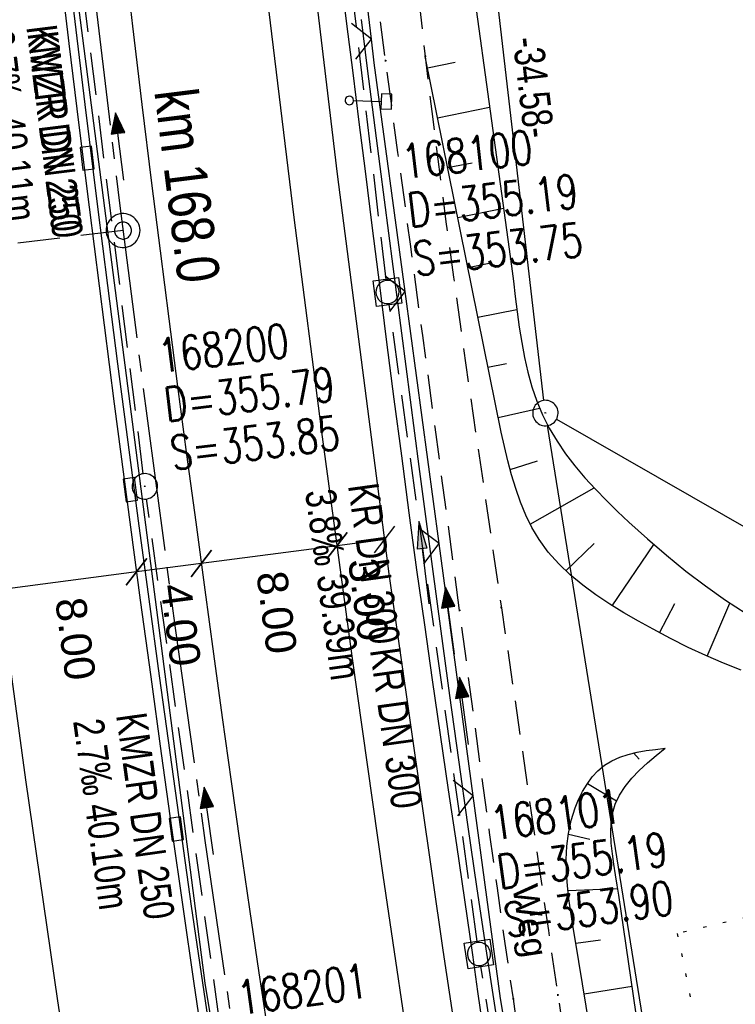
# Model space of a CAD drawing. Extents: x 508885 to 509191, y 457896 to 458644.
# Tile 8 of 57: x 509030 to 509072, y 457994 to 458052. Entities that reach past the tile are written whole.
import ezdxf

# ---------------------------------------------------------------- set-up
doc = ezdxf.new("R2010")
doc.units = 0
doc.header["$LTSCALE"] = 10
doc.header["$MEASUREMENT"] = 0
for name, pattern in [('ACHSE', [5.5, 4, -0.5, 0.5, -0.5]), ('AUSGEZOGEN', [0]), ('LT00', [0]), ('LT11', [0.3, 0.2, -0.1]), ('LT17', [0.15, 0.1, -0.05]), ('PUNKTX2_STR', [0.6, 0.1, -0.5]), ('STRICHLINIE2', [0.375, 0.25, -0.125])]:
    doc.linetypes.add(name, pattern=pattern)
doc.layers.get('0').update_dxf_attribs({"linetype": 'LT00'})
for name, color, linetype in [('--EK_FBR', 1, 'LT00'), ('--EK_Halt-Pfeil', 4, 'LT00'), ('--EK_Haltung', 7, 'STRICHLINIE2'), ('--EK_Haltung-Text', 140, 'LT00'), ('--EK_Schacht-Text', 5, 'LT00'), ('--EK_ST-93-1', 30, 'LT17'), ('--EL_DFK_AB_L', 21, 'LT00'), ('--EL_DFK_AB_P', 7, 'LT00'), ('--EL_Halt-Pfeil', 4, 'LT00'), ('--EL_Haltung', 182, 'STRICHLINIE2'), ('--EL_Haltung-Text', 182, 'LT00'), ('--WASSER_GRENZE', 180, 'PUNKTX2_STR'), ('-AX-093', 35, 'ACHSE'), ('-ST-93-1', 250, 'LT00'), ('-ST-93-5', 250, 'LT00'), ('ABSTAND', 8, 'LT00'), ('BEMAßUNG', 255, 'Continuous'), ('DFK_AB_L', 21, 'LT00'), ('DFK_AB_P', 7, 'LT00'), ('DFK_KATASTER', 250, 'LT00'), ('FELDWEG_TEXT', 250, 'Continuous'), ('PFEIL', 140, 'AUSGEZOGEN'), ('V112_AFBR_BAB', 250, 'LT00'), ('V112_BOESCH', 250, 'LT00'), ('V112_BOSCHUNG', 250, 'LT00'), ('V112_FELDWEG', 250, 'LT11'), ('V112_GRABEN', 250, 'LT00'), ('V112_H_BORD', 8, 'LT00'), ('V112_KA_MULD', 182, 'LT00'), ('V112_KA_PRUF', 182, 'LT00'), ('V112_LD_MARK', 250, 'LT00'), ('V112_RINNE', 182, 'LT00'), ('V112_SCHILD_K', 1, 'LT00'), ('V112_SINKK', 182, 'LT00'), ('V112_ZAUN', 40, 'LT00')]:
    doc.layers.add(name, color=color, linetype=linetype)
doc.styles.add('Arial', font='ARIAL.TTF')
doc.styles.add('Arial Fett', font='txt', dxfattribs={"width": 0.8})
doc.styles.add('Beschrift', font='ARIAL.TTF')
doc.styles.add('Haltungsbeschriftung', font='ARIAL.TTF', dxfattribs={"width": 0.75})
doc.styles.add('schachtbeschriftung', font='romans.shx', dxfattribs={"width": 0.75, "height": 2})
doc.styles.get("Standard").update_dxf_attribs({"font": 'ARIAL.TTF'})

# ---------------------------------------------------------------- blocks, each defined once
blk = doc.blocks.new('SYMB0003')
at = {"color": 0, "linetype": 'ByBlock'}
for p, q in [((-0.015712, 0), (0.010166, 0.012015)), ((0, -0.021257), (-0.015712, 0)), ((0.010166, 0.012015), (0, -0.021257))]:
    blk.add_line(p, q, dxfattribs=at)
for points in [[(-0.031395, 0.499013), (-0.093691, 0.491144), (-0.154509, 0.475528), (-0.21289, 0.452414), (-0.267913, 0.422164), (-0.318712, 0.385257), (-0.364484, 0.342274), (-0.404509, 0.293893), (-0.438154, 0.240877), (-0.464888, 0.184062), (-0.484292, 0.124345), (-0.496058, 0.062667), (-0.5, 0)], [(0.5, 0), (0.496057, 0.062667), (0.484292, 0.124345), (0.464888, 0.184062), (0.438153, 0.240877), (0.404509, 0.293893), (0.364484, 0.342274), (0.318712, 0.385257), (0.267913, 0.422164), (0.21289, 0.452414), (0.154509, 0.475528), (0.093691, 0.491144), (0.031395, 0.499013), (-0.031395, 0.499013)], [(-0.5, 0), (-0.496058, -0.062667), (-0.484292, -0.124345), (-0.464888, -0.184062), (-0.438154, -0.240877), (-0.404509, -0.293893), (-0.364485, -0.342274), (-0.318712, -0.385257), (-0.267914, -0.422164), (-0.21289, -0.452414), (-0.154509, -0.475529), (-0.093691, -0.491144), (-0.031395, -0.499014), (0.031395, -0.499014)], [(0.031395, -0.499014), (0.093691, -0.491144), (0.154509, -0.475529), (0.21289, -0.452414), (0.267914, -0.422164), (0.318712, -0.385257), (0.364485, -0.342274), (0.404509, -0.293893), (0.438154, -0.240877), (0.464889, -0.184062), (0.484292, -0.124345), (0.496058, -0.062667), (0.5, 0)]]:
    blk.add_lwpolyline(points, dxfattribs=at)
blk = doc.blocks.new('Pfreil3')
at = {"layer": 'PFEIL'}
blk.add_hatch(color=256, dxfattribs=at).paths.add_polyline_path([(-1.549, 0.273), (-1.549, -0.273), (0, 0)])
for p, q in [((-1.549, 0), (-4.831, 0)), ((-1.549, -0.273), (-1.549, 0.273)), ((-1.549, 0.273), (0, 0)), ((0, 0), (-1.549, -0.273))]:
    blk.add_line(p, q, dxfattribs=at)
blk = doc.blocks.new('SYMB0011')
at = {"color": 0, "linetype": 'ByBlock'}
for p, q in [((0.5, 0), (-0.5, 0)), ((0, 0.5), (0, -0.5))]:
    blk.add_line(p, q, dxfattribs=at)
blk = doc.blocks.new('SYMB1263')
at = {"color": 0, "linetype": 'ByBlock'}
for p, q in [((0.014231, 0.098982), (-0.014231, 0.098982)), ((-0.014231, -0.098982), (0.014232, -0.098982))]:
    blk.add_line(p, q, dxfattribs=at)
for points in [[(0, 0.1), (0, 0.75), (0.18, 0.75), (0.18, 1), (-0.18, 1), (-0.18, 0.75), (0, 0.75)], [(-0.014231, 0.098982), (-0.041542, 0.090963), (-0.065486, 0.075575), (-0.084125, 0.054064), (-0.095949, 0.028173), (-0.1, 0)], [(-0.1, 0), (-0.095949, -0.028173), (-0.084125, -0.054064), (-0.065486, -0.075575), (-0.041541, -0.090963), (-0.014231, -0.098982)], [(0.1, 0), (0.095949, 0.028173), (0.084125, 0.054064), (0.065486, 0.075575), (0.041541, 0.090963), (0.014231, 0.098982)], [(0.014232, -0.098982), (0.041542, -0.090963), (0.065486, -0.075575), (0.084125, -0.054064), (0.095949, -0.028173), (0.1, 0)]]:
    blk.add_lwpolyline(points, dxfattribs=at)
blk = doc.blocks.new('SYMB0024')
at = {"color": 0, "linetype": 'ByBlock'}
for p, q in [((-0.5, 0.5), (0, 0)), ((0, 0), (0.5, 0.5))]:
    blk.add_line(p, q, dxfattribs=at)
blk = doc.blocks.new('_Oblique')
at = {"color": 0, "linetype": 'ByBlock', "lineweight": -2}
blk.add_line((-0.5, -0.5), (0.5, 0.5), dxfattribs=at)
blk = doc.blocks.new('SYMB0652')
at = {"color": 0, "linetype": 'ByBlock'}
blk.add_lwpolyline([(-0.15, -0.075), (0.15, -0.075), (0.15, 0.075), (-0.15, 0.075), (-0.15, -0.075)], dxfattribs=at)
blk = doc.blocks.new('SYMB1210')
at = {"color": 0, "linetype": 'ByBlock'}
blk.add_line((0.018815, -0.179014), (0.055623, -0.17119), dxfattribs=at)
for points in [[(-0.2, -0.2), (-0.2, 0.2), (0.2, 0.2), (0.2, -0.2), (-0.2, -0.2)], [(0.018815, 0.179014), (-0.018815, 0.179014), (-0.055623, 0.17119), (-0.09, 0.155885), (-0.120444, 0.133766), (-0.145623, 0.105801), (-0.164438, 0.073213), (-0.176067, 0.037424), (-0.18, 0)], [(0.18, 0), (0.176067, 0.037424), (0.164438, 0.073213), (0.145623, 0.105801), (0.120444, 0.133766), (0.09, 0.155885), (0.055623, 0.17119), (0.018815, 0.179014)], [(-0.18, 0), (-0.176067, -0.037424), (-0.164438, -0.073213), (-0.145623, -0.105801), (-0.120444, -0.133766), (-0.09, -0.155885), (-0.055623, -0.17119), (-0.018815, -0.179014), (0.018815, -0.179014)], [(0.055623, -0.17119), (0.09, -0.155885), (0.120444, -0.133766), (0.145623, -0.105801), (0.164438, -0.073213), (0.176067, -0.037424), (0.18, 0)]]:
    blk.add_lwpolyline(points, dxfattribs=at)
blk = doc.blocks.new('SYMB0070')
at = {"color": 0, "linetype": 'ByBlock'}
for p, q in [((-0.5, 0), (0.2, 0)), ((0.5, 0), (0.2, 0.1)), ((0.2, 0.1), (0.2, 0)), ((0.468, 0), (0.21, 0.086)), ((0.21, 0.086), (0.21, -0.086)), ((0.21, -0.086), (0.468, 0)), ((0.22, -0.072), (0.437, 0)), ((0.23, -0.058), (0.405, 0)), ((0.24, -0.045), (0.374, 0)), ((0.342, 0), (0.25, 0.031)), ((0.25, 0.031), (0.25, -0.031)), ((0.25, -0.031), (0.342, 0)), ((0.26, -0.017), (0.31, 0)), ((0.27, -0.003), (0.279, 0))]:
    blk.add_line(p, q, dxfattribs=at)
for points in [[(0.2, 0), (0.2, -0.1), (0.5, 0)], [(0.437, 0), (0.22, 0.072), (0.22, -0.072)], [(0.405, 0), (0.23, 0.058), (0.23, -0.058)], [(0.374, 0), (0.24, 0.045), (0.24, -0.045)], [(0.31, 0), (0.26, 0.017), (0.26, -0.017)], [(0.279, 0), (0.27, 0.003), (0.27, -0.003)]]:
    blk.add_lwpolyline(points, dxfattribs=at)
blk = doc.blocks.new('SYMB2')
at = {"color": 0, "linetype": 'ByBlock', "flags": 128}
for points in [[(-0.031395, 0.499013), (-0.093691, 0.491144), (-0.154509, 0.475528), (-0.21289, 0.452414), (-0.267913, 0.422164), (-0.318712, 0.385257), (-0.364484, 0.342274), (-0.404509, 0.293893), (-0.438154, 0.240877), (-0.464888, 0.184062), (-0.484292, 0.124345), (-0.496058, 0.062667), (-0.5, 0)], [(0.5, 0), (0.496057, 0.062667), (0.484292, 0.124345), (0.464888, 0.184062), (0.438153, 0.240877), (0.404509, 0.293893), (0.364484, 0.342274), (0.318712, 0.385257), (0.267913, 0.422164), (0.21289, 0.452414), (0.154509, 0.475528), (0.093691, 0.491144), (0.031395, 0.499013), (-0.031395, 0.499013)], [(-0.5, 0), (-0.496058, -0.062667), (-0.484292, -0.124345), (-0.464888, -0.184062), (-0.438154, -0.240877), (-0.404509, -0.293893), (-0.364485, -0.342274), (-0.318712, -0.385257), (-0.267914, -0.422164), (-0.21289, -0.452414), (-0.154509, -0.475529), (-0.093691, -0.491144), (-0.031395, -0.499014), (0.031395, -0.499014)], [(0.031395, -0.499014), (0.093691, -0.491144), (0.154509, -0.475529), (0.21289, -0.452414), (0.267914, -0.422164), (0.318712, -0.385257), (0.364485, -0.342274), (0.404509, -0.293893), (0.438154, -0.240877), (0.464889, -0.184062), (0.484292, -0.124345), (0.496058, -0.062667), (0.5, 0)]]:
    blk.add_lwpolyline(points, dxfattribs=at)

msp = doc.modelspace()

# ---------------------------------------------------------------- linework, layer by layer
at = {"layer": '--EK_FBR'}
msp.add_lwpolyline([(509071.575, 457898.964), (509068.281, 457915.614), (509064, 457939.002), (509059.781, 457963.33), (509056.225, 457985.851), (509054.528, 457997.189), (509051.335, 458019.378), (509048.299, 458042.937), (509045.523, 458066.144), (509043.153, 458088.796), (509040.848, 458112.654), (509038.935, 458136.305), (509037.469, 458157.776), (509036.003, 458180.48), (509034.875, 458203.339), (509034.085, 458227.234), (509033.472, 458253.025), (509033.144, 458275.666), (509033.179, 458299.039), (509033.444, 458322.397), (509033.995, 458344.72)], dxfattribs=at)
at = {"layer": '--EK_FBR', "color": 2}
msp.add_lwpolyline([(509035.667, 458056.274), (509036.206, 458051.649), (509036.758, 458047.025), (509037.325, 458042.403), (509037.828, 458038.403), (509038.341, 458034.405), (509038.864, 458030.408), (509039.394, 458026.411), (509039.93, 458022.416), (509040.47, 458018.421), (509040.982, 458014.657), (509041.499, 458010.893), (509042.023, 458007.13), (509042.555, 458003.368), (509043.097, 457999.608), (509043.652, 457995.85), (509044.062, 457993.135)], dxfattribs=at)
at = {"layer": '--EK_Haltung'}
for p, q in [((509051.151, 458036.728), (509046.685, 458074.848)), ((509036.835, 458025.27), (509032.065, 458063.58)), ((509056.53, 457997.705), (509051.341, 458035.24)), ((509042.38, 457985.555), (509037.032, 458023.783)), ((509062.755, 457958.497), (509056.751, 457996.221))]:
    msp.add_line(p, q, dxfattribs=at)
at = {"layer": '--EK_ST-93-1', "ltscale": 2.5}
msp.add_line((509035.644, 458039.603), (508995.938, 458034.797), dxfattribs=at)
at = {"layer": '--EL_DFK_AB_L'}
for p, q in [((509060.463, 458029.594), (509056.637, 458062.454)), ((509073.491, 457948.371), (509060.669, 458028.109))]:
    msp.add_line(p, q, dxfattribs=at)
at = {"layer": '--EL_Haltung'}
for p, q in [((509051.151, 458036.728), (509046.685, 458074.848)), ((509036.835, 458025.27), (509032.065, 458063.58)), ((509056.53, 457997.705), (509051.341, 458035.24)), ((509042.38, 457985.555), (509037.032, 458023.783)), ((509062.755, 457958.497), (509056.751, 457996.221))]:
    msp.add_line(p, q, dxfattribs=at)
at = {"layer": '--WASSER_GRENZE', "ltscale": 0.2}
for p, q in [((509175.174, 458023.3), (509068.33, 457998.169)), ((509068.33, 457998.169), (509088.468, 457898.52))]:
    msp.add_line(p, q, dxfattribs=at)
at = {"layer": '-AX-093', "ltscale": 0.2}
msp.add_lwpolyline([(509033.926, 458053.756), (509035.444, 458041.214), (509037.041, 458028.682), (509038.717, 458016.161), (509040.473, 458003.65), (509042.308, 457991.151), (509044.222, 457978.663), (509046.216, 457966.188), (509048.288, 457953.726), (509050.439, 457941.277), (509052.669, 457928.842), (509054.977, 457916.422), (509057.364, 457904.016), (509058.3, 457899.314)], dxfattribs=at)
at = {"layer": 'BEMAßUNG'}
for p, q in [((509051.077, 458021.398), (509048.265, 458021.03)), ((509048.265, 458021.03), (509040.255, 458019.982)), ((509040.255, 458019.982), (509036.438, 458019.482)), ((509036.438, 458019.482), (509028.351, 458018.424))]:
    msp.add_line(p, q, dxfattribs=at)
at = {"layer": 'DFK_AB_L'}
for p, q in [((509060.463, 458029.594), (509056.637, 458062.454)), ((509073.491, 457948.371), (509060.669, 458028.109))]:
    msp.add_line(p, q, dxfattribs=at)
at = {"layer": 'DFK_KATASTER'}
msp.add_line((509061.201, 458028.477), (509087.519, 458013.432), dxfattribs=at)
at = {"layer": 'V112_AFBR_BAB'}
msp.add_lwpolyline([(509071.575, 457898.964), (509068.281, 457915.614), (509064, 457939.002), (509059.781, 457963.33), (509056.225, 457985.851), (509054.528, 457997.189), (509051.335, 458019.378), (509048.299, 458042.937), (509045.523, 458066.144), (509043.153, 458088.796), (509040.848, 458112.654), (509038.935, 458136.305), (509037.469, 458157.776), (509036.003, 458180.48), (509034.875, 458203.339), (509034.085, 458227.234), (509033.472, 458253.025), (509033.144, 458275.666), (509033.179, 458299.039), (509033.444, 458322.397), (509033.995, 458344.72)], dxfattribs=at)
at = {"layer": 'V112_AFBR_BAB', "color": 0}
msp.add_lwpolyline([(509035.667, 458056.274), (509036.206, 458051.649), (509036.758, 458047.025), (509037.325, 458042.403), (509037.828, 458038.403), (509038.341, 458034.405), (509038.864, 458030.408), (509039.394, 458026.411), (509039.93, 458022.416), (509040.47, 458018.421), (509040.982, 458014.657), (509041.499, 458010.893), (509042.023, 458007.13), (509042.555, 458003.368), (509043.097, 457999.608), (509043.652, 457995.85), (509044.062, 457993.135)], dxfattribs=at)
at = {"layer": 'V112_BOESCH'}
for points in [[(509055.079, 458062.787), (509058.545, 458037.507), (509058.662, 458036.615), (509058.774, 458035.715), (509058.888, 458034.812), (509059.013, 458033.911), (509059.154, 458033.014), (509059.321, 458032.126), (509059.519, 458031.25), (509059.757, 458030.392), (509060.041, 458029.554), (509060.38, 458028.74), (509060.781, 458027.949), (509061.238, 458027.184), (509061.745, 458026.445), (509062.295, 458025.728), (509062.883, 458025.033), (509063.501, 458024.356), (509064.144, 458023.697), (509064.804, 458023.052), (509065.477, 458022.42), (509066.576, 458021.425), (509067.692, 458020.462), (509068.828, 458019.537), (509069.987, 458018.654), (509071.172, 458017.818), (509072.386, 458017.033)], [(509072.102, 458013.696), (509071.05, 458014.1), (509070.007, 458014.549), (509068.97, 458015.036), (509067.936, 458015.555), (509066.904, 458016.1), (509066.04, 458016.574), (509065.183, 458017.066), (509064.344, 458017.582), (509063.531, 458018.124), (509062.754, 458018.699), (509062.02, 458019.309), (509061.34, 458019.96), (509060.722, 458020.656), (509060.176, 458021.401), (509059.759, 458022.1), (509059.397, 458022.835), (509059.081, 458023.602), (509058.805, 458024.394), (509058.56, 458025.208), (509058.338, 458026.037), (509058.132, 458026.876), (509057.934, 458027.721), (509053.462, 458049.872)], [(509066.604, 457971.637), (509062.308, 457997.846), (509062.172, 457998.634), (509062.046, 457999.42), (509061.935, 458000.206), (509061.849, 458000.988), (509061.796, 458001.767), (509061.783, 458002.542), (509061.82, 458003.311), (509061.915, 458004.075), (509062.074, 458004.831), (509062.308, 458005.58), (509062.504, 458006.064), (509062.736, 458006.534), (509063.004, 458006.982), (509063.308, 458007.396), (509063.649, 458007.767), (509064.026, 458008.086), (509064.462, 458008.357), (509064.932, 458008.569), (509065.432, 458008.731), (509065.955, 458008.855), (509066.496, 458008.949), (509067.048, 458009.024), (509067.607, 458009.089)], [(509083.207, 457898.658), (509077.56, 457925.448), (509071.545, 457958.317), (509067.034, 457985.601), (509064.886, 458000.424), (509064.792, 458001.023), (509064.688, 458001.635), (509064.587, 458002.254), (509064.499, 458002.873), (509064.437, 458003.489), (509064.412, 458004.095), (509064.434, 458004.684), (509064.517, 458005.253), (509064.671, 458005.795), (509064.919, 458006.333), (509065.246, 458006.84), (509065.639, 458007.32), (509066.085, 458007.781), (509066.57, 458008.225), (509067.082, 458008.66), (509067.607, 458009.089)]]:
    msp.add_lwpolyline(points, dxfattribs=at)
at = {"layer": 'V112_BOSCHUNG'}
for p, q in [((509053.598, 458049.196), (509055.226, 458049.522)), ((509054.192, 458046.255), (509057.261, 458046.87)), ((509054.786, 458043.314), (509056.228, 458043.603)), ((509055.379, 458040.374), (509058.078, 458040.914)), ((509055.973, 458037.433), (509057.23, 458037.685)), ((509056.566, 458034.492), (509058.87, 458034.954)), ((509057.16, 458031.552), (509058.255, 458031.771)), ((509057.759, 458028.587), (509060.211, 458029.128)), ((509058.476, 458025.513), (509060.081, 458026.021)), ((509059.653, 458022.3), (509063.429, 458024.433)), ((509061.754, 458019.554), (509063.424, 458021.165)), ((509064.483, 458017.494), (509066.937, 458021.108)), ((509067.284, 458015.897), (509068.187, 458017.615)), ((509070.096, 458014.51), (509071.424, 458017.65)), ((509065.75, 458008.811), (509066.077, 458008.444)), ((509063.025, 458007.013), (509064.75, 458005.991)), ((509061.906, 458004.02), (509063.173, 458003.737)), ((509061.876, 458000.713), (509064.823, 458000.83)), ((509062.348, 457997.6), (509063.791, 457997.807)), ((509062.838, 457994.609), (509065.661, 457995.076))]:
    msp.add_line(p, q, dxfattribs=at)
at = {"layer": 'V112_FELDWEG', "flags": 128}
for points in [[(509075.207, 457898.869), (509074.801, 457900.932), (509074.318, 457903.466), (509073.848, 457906.002), (509073.386, 457908.54), (509072.931, 457911.08), (509072.478, 457913.619), (509072.026, 457916.16), (509071.572, 457918.699), (509071.111, 457921.238), (509070.643, 457923.775), (509070.181, 457926.225), (509069.71, 457928.674), (509069.234, 457931.122), (509068.756, 457933.57), (509068.278, 457936.017), (509067.802, 457938.465), (509067.332, 457940.913), (509066.869, 457943.363), (509066.417, 457945.815), (509065.978, 457948.269), (509065.524, 457950.902), (509065.085, 457953.537), (509064.659, 457956.175), (509064.241, 457958.814), (509063.829, 457961.455), (509063.421, 457964.096), (509063.012, 457966.737), (509062.601, 457969.377), (509062.109, 457972.494), (509061.611, 457975.61), (509061.11, 457978.725), (509060.61, 457981.841), (509060.112, 457984.957), (509059.62, 457988.073), (509059.136, 457991.191), (509058.664, 457994.311), (509058.184, 457997.579), (509057.717, 458000.849), (509057.26, 458004.12), (509056.812, 458007.393), (509056.369, 458010.666), (509055.931, 458013.94), (509055.493, 458017.214), (509054.769, 458022.614), (509054.044, 458028.013), (509053.316, 458033.412), (509052.587, 458038.811), (509051.858, 458044.211), (509051.129, 458049.613), (509050.769, 458052.287), (509050.413, 458054.961), (509050.064, 458057.637), (509049.726, 458060.313), (509049.403, 458062.991), (509049.096, 458065.671), (509048.812, 458068.352), (509048.551, 458071.035), (509048.319, 458073.721), (509048.119, 458076.409), (509047.991, 458078.433), (509047.879, 458080.457), (509047.782, 458082.483), (509047.697, 458084.51), (509047.62, 458086.537), (509047.55, 458088.564), (509047.482, 458090.592), (509047.356, 458094.433), (509047.233, 458098.274), (509047.115, 458102.114), (509047.004, 458105.955), (509046.92, 458109.058), (509046.84, 458112.16), (509046.761, 458115.263), (509046.683, 458118.366), (509046.603, 458121.469), (509046.52, 458124.572), (509046.432, 458127.675), (509046.321, 458131.306), (509046.202, 458134.936), (509046.08, 458138.566), (509045.956, 458142.196), (509045.833, 458145.827), (509045.713, 458149.457), (509045.624, 458152.279), (509045.536, 458155.101), (509045.448, 458157.923), (509045.357, 458160.745), (509045.262, 458163.567), (509045.16, 458166.389), (509045.049, 458169.21), (509044.913, 458172.358), (509044.765, 458175.506), (509044.608, 458178.653), (509044.445, 458181.8), (509044.277, 458184.947), (509044.107, 458188.094), (509043.937, 458191.241), (509043.77, 458194.388), (509043.608, 458197.535), (509043.407, 458201.625), (509043.217, 458205.715), (509043.034, 458209.806), (509042.858, 458213.897), (509042.686, 458217.988), (509042.517, 458222.079), (509042.357, 458225.975), (509042.198, 458229.871), (509042.045, 458233.768), (509041.897, 458237.664), (509041.758, 458241.561), (509041.627, 458245.529), (509041.504, 458249.498), (509041.39, 458253.467), (509041.283, 458257.436), (509041.182, 458261.405), (509041.084, 458265.374), (509040.896, 458273.402), (509040.72, 458281.43), (509040.558, 458289.458), (509040.498, 458292.64), (509040.442, 458295.823), (509040.393, 458299.005), (509040.351, 458302.187), (509040.319, 458305.37), (509040.298, 458308.552), (509040.291, 458311.735), (509040.299, 458314.917), (509040.329, 458318.608), (509040.38, 458322.298), (509040.45, 458325.988), (509040.537, 458329.678), (509040.639, 458333.368), (509040.753, 458337.058), (509040.879, 458340.747), (509041.014, 458344.436), (509041.152, 458348.01), (509041.298, 458351.584), (509041.453, 458355.157), (509041.619, 458358.73), (509041.797, 458362.302), (509041.989, 458365.873), (509042.181, 458369.196), (509042.383, 458372.519), (509042.594, 458375.841), (509042.811, 458379.163), (509043.032, 458382.485), (509043.255, 458385.806), (509043.478, 458389.128), (509043.697, 458392.45), (509043.912, 458395.777), (509044.125, 458399.104), (509044.337, 458402.431), (509044.551, 458405.758), (509044.768, 458409.084), (509044.992, 458412.41), (509045.225, 458415.735), (509045.468, 458419.06), (509045.769, 458422.954), (509046.085, 458426.847), (509046.416, 458430.739), (509046.757, 458434.629), (509047.109, 458438.52), (509047.467, 458442.409), (509047.968, 458447.746), (509048.48, 458453.082), (509049.005, 458458.416), (509049.544, 458463.75), (509050.099, 458469.081), (509050.519, 458473.014), (509050.947, 458476.945), (509051.382, 458480.877), (509051.822, 458484.807), (509052.267, 458488.737), (509052.713, 458492.667), (509053.167, 458496.651), (509053.625, 458500.635), (509054.088, 458504.619), (509054.559, 458508.601), (509055.039, 458512.582), (509055.531, 458516.562), (509056.005, 458520.299), (509056.49, 458524.035), (509056.982, 458527.77), (509057.481, 458531.505), (509057.983, 458535.238), (509058.487, 458538.972), (509059.102, 458543.525), (509059.717, 458548.079), (509060.334, 458552.631), (509060.955, 458557.184), (509061.443, 458560.742), (509061.936, 458564.3), (509062.434, 458567.857), (509062.94, 458571.412), (509063.454, 458574.967), (509063.991, 458578.61), (509064.537, 458582.252), (509065.092, 458585.892), (509065.652, 458589.532), (509066.217, 458593.171), (509066.827, 458597.067), (509067.442, 458600.962), (509068.065, 458604.856), (509068.698, 458608.748), (509069.342, 458612.639), (509070, 458616.527), (509070.673, 458620.412), (509071.333, 458624.126), (509072.006, 458627.838), (509072.691, 458631.548), (509073.385, 458635.256), (509074.087, 458638.962), (509074.123, 458639.153)], [(509077.309, 458639.07), (509076.475, 458634.267), (509075.449, 458628.336), (509074.425, 458622.404), (509073.401, 458616.473), (509072.377, 458610.541), (509071.352, 458604.609), (509070.324, 458598.678), (509069.292, 458592.746), (509068.899, 458590.49), (509068.508, 458588.234), (509068.122, 458585.977), (509067.744, 458583.719), (509067.377, 458581.46), (509067.023, 458579.198), (509066.686, 458576.934), (509066.368, 458574.668), (509066.11, 458572.704), (509065.864, 458570.739), (509065.629, 458568.772), (509065.401, 458566.804), (509065.175, 458564.835), (509064.95, 458562.867), (509064.709, 458560.79), (509064.46, 458558.713), (509064.2, 458556.638), (509063.906, 458554.417), (509063.6, 458552.198), (509063.283, 458549.98), (509062.959, 458547.763), (509062.633, 458545.546), (509062.308, 458543.329), (509061.987, 458541.112), (509061.674, 458538.893), (509061.285, 458536.023), (509060.911, 458533.152), (509060.551, 458530.278), (509060.2, 458527.404), (509059.856, 458524.528), (509059.516, 458521.652), (509059.176, 458518.776), (509058.833, 458515.9), (509058.117, 458510.028), (509057.379, 458504.16), (509056.619, 458498.294), (509055.839, 458492.43), (509055.483, 458489.8), (509055.126, 458487.169), (509054.77, 458484.539), (509054.416, 458481.908), (509054.069, 458479.277), (509053.73, 458476.645), (509053.4, 458474.011), (509053.084, 458471.376), (509052.783, 458468.74), (509052.463, 458465.761), (509052.162, 458462.781), (509051.878, 458459.798), (509051.607, 458456.814), (509051.347, 458453.829), (509051.094, 458450.843), (509050.845, 458447.857), (509050.598, 458444.87), (509050.349, 458441.884), (509050.072, 458438.612), (509049.792, 458435.34), (509049.512, 458432.068), (509049.233, 458428.796), (509048.957, 458425.524), (509048.688, 458422.251), (509048.428, 458418.978), (509048.176, 458415.689), (509047.934, 458412.398), (509047.698, 458409.108), (509047.466, 458405.817), (509047.237, 458402.525), (509047.008, 458399.234), (509046.777, 458395.942), (509046.542, 458392.651), (509046.323, 458389.643), (509046.101, 458386.636), (509045.881, 458383.629), (509045.664, 458380.621), (509045.454, 458377.613), (509045.254, 458374.605), (509045.067, 458371.596), (509044.895, 458368.586), (509044.743, 458365.575), (509044.639, 458363.241), (509044.546, 458360.907), (509044.46, 458358.572), (509044.379, 458356.237), (509044.301, 458353.901), (509044.223, 458351.566), (509044.141, 458349.23), (509044.054, 458346.895), (509043.959, 458344.56), (509043.863, 458342.418), (509043.761, 458340.277), (509043.656, 458338.135), (509043.553, 458335.994), (509043.454, 458333.853), (509043.363, 458331.711), (509043.284, 458329.57), (509043.219, 458327.427), (509043.173, 458325.285), (509043.148, 458323.222), (509043.138, 458321.159), (509043.141, 458319.095), (509043.151, 458317.032), (509043.164, 458314.968), (509043.187, 458311.376), (509043.21, 458307.784), (509043.234, 458304.192), (509043.263, 458300.601), (509043.299, 458297.009), (509043.344, 458293.418), (509043.399, 458289.827), (509043.454, 458286.852), (509043.517, 458283.878), (509043.583, 458280.903), (509043.652, 458277.929), (509043.721, 458274.954), (509043.787, 458271.98), (509043.849, 458269.005), (509043.903, 458266.03), (509043.944, 458263.389), (509043.981, 458260.749), (509044.016, 458258.108), (509044.052, 458255.468), (509044.093, 458252.827), (509044.14, 458250.187), (509044.197, 458247.547), (509044.266, 458244.908), (509044.351, 458242.269), (509044.448, 458239.755), (509044.559, 458237.242), (509044.68, 458234.73), (509044.81, 458232.217), (509044.945, 458229.705), (509045.083, 458227.193), (509045.22, 458224.68), (509045.354, 458222.168), (509045.53, 458218.718), (509045.696, 458215.268), (509045.856, 458211.817), (509046.012, 458208.367), (509046.166, 458204.916), (509046.32, 458201.466), (509046.477, 458198.015), (509046.7, 458193.269), (509046.931, 458188.523), (509047.169, 458183.778), (509047.413, 458179.032), (509047.662, 458174.287), (509047.914, 458169.542), (509048.065, 458166.708), (509048.215, 458163.875), (509048.36, 458161.041), (509048.497, 458158.207), (509048.624, 458155.372), (509048.738, 458152.537), (509048.836, 458149.702), (509048.908, 458147.215), (509048.968, 458144.727), (509049.019, 458142.239), (509049.064, 458139.75), (509049.107, 458137.262), (509049.149, 458134.774), (509049.194, 458132.285), (509049.244, 458129.797), (509049.303, 458127.309), (509049.37, 458124.88), (509049.447, 458122.451), (509049.53, 458120.023), (509049.62, 458117.594), (509049.694, 458115.666), (509049.766, 458113.737), (509049.833, 458111.809), (509049.89, 458109.88), (509049.933, 458107.951), (509049.958, 458106.022), (509049.963, 458104.335), (509049.957, 458102.647), (509049.942, 458100.959), (509049.924, 458099.272), (509049.908, 458097.584), (509049.897, 458095.897), (509049.897, 458094.21), (509049.911, 458092.523), (509049.945, 458090.837), (509050.005, 458089.07), (509050.088, 458087.304), (509050.191, 458085.538), (509050.31, 458083.773), (509050.442, 458082.009), (509050.584, 458080.245), (509050.732, 458078.481), (509050.884, 458076.717), (509051.142, 458073.73), (509051.402, 458070.743), (509051.666, 458067.758), (509051.937, 458064.773), (509052.216, 458061.79), (509052.506, 458058.808), (509052.809, 458055.827), (509053.127, 458052.849), (509053.462, 458049.872), (509053.851, 458046.616), (509054.26, 458043.361), (509054.687, 458040.109), (509055.13, 458036.859), (509055.586, 458033.61), (509056.051, 458030.362), (509056.523, 458027.115), (509057, 458023.868), (509057.479, 458020.622), (509057.957, 458017.376), (509058.514, 458013.571), (509059.067, 458009.765), (509059.619, 458005.96), (509060.171, 458002.154), (509060.726, 457998.349), (509061.285, 457994.545), (509062.2, 457988.396), (509063.129, 457982.25), (509064.071, 457976.105), (509065.023, 457969.961), (509065.503, 457966.894), (509065.986, 457963.827), (509066.476, 457960.761), (509066.974, 457957.697), (509067.482, 457954.634), (509068.001, 457951.573), (509068.534, 457948.515), (509069.075, 457945.497), (509069.627, 457942.482), (509070.189, 457939.468), (509070.756, 457936.455), (509071.327, 457933.443), (509071.897, 457930.43), (509072.465, 457927.417), (509073.026, 457924.403), (509073.5, 457921.819), (509073.97, 457919.235), (509074.438, 457916.65), (509074.906, 457914.065), (509075.377, 457911.481), (509075.852, 457908.897), (509076.335, 457906.316), (509076.827, 457903.736), (509077.331, 457901.158), (509077.806, 457898.8)]]:
    msp.add_lwpolyline(points, dxfattribs=at)
at = {"layer": 'V112_GRABEN'}
for points in [[(509048.475, 458054.674), (509048.831, 458051.783), (509049.191, 458048.892), (509049.555, 458046.002), (509049.919, 458043.112), (509050.341, 458039.752), (509050.764, 458036.393), (509051.189, 458033.033), (509051.619, 458029.674), (509052.055, 458026.317), (509052.501, 458022.96), (509052.958, 458019.605), (509053.412, 458016.362), (509053.876, 458013.12), (509054.347, 458009.879), (509054.822, 458006.638), (509055.299, 458003.398), (509055.774, 458000.157), (509056.244, 457996.916), (509056.554, 457994.757), (509056.863, 457992.598)], [(509049.682, 458052.05), (509050.046, 458049.16), (509050.415, 458046.271), (509050.786, 458043.382), (509051.548, 458037.485), (509052.316, 458031.589), (509053.091, 458025.694), (509053.873, 458019.8), (509054.383, 458015.999), (509054.899, 458012.198), (509055.424, 458008.398), (509055.96, 458004.601), (509056.509, 458000.805), (509057.074, 457997.011), (509057.484, 457994.329), (509057.901, 457991.647)]]:
    msp.add_lwpolyline(points, dxfattribs=at)
at = {"layer": 'V112_H_BORD'}
msp.add_lwpolyline([(509048.685, 458634.124), (509048.272, 458628.738), (509044.528, 458606.062), (509037.806, 458560.565), (509031.962, 458514.885), (509026.971, 458465.681), (509023.317, 458418.61), (509019.833, 458345.207), (509019.017, 458275.547), (509019.919, 458227.464), (509023.24, 458156.759), (509026.703, 458111.833), (509031.399, 458065.218), (509040.466, 457995.243), (509051.959, 457925.916), (509057.252, 457899.341)], dxfattribs=at)
at = {"layer": 'V112_LD_MARK'}
for points in [[(509023.234, 458059.422), (509024.772, 458046.356), (509026.396, 458033.302), (509028.105, 458020.258), (509029.901, 458007.226), (509031.783, 457994.205), (509033.705, 457981.497), (509035.709, 457968.802), (509037.796, 457956.119), (509039.963, 457943.45), (509042.212, 457930.794), (509044.542, 457918.152), (509046.952, 457905.526), (509048.125, 457899.581)], [(509068.671, 457899.041), (509066.33, 457910.931), (509063.864, 457923.916), (509061.485, 457936.917), (509059.193, 457949.934), (509056.989, 457962.966), (509054.901, 457975.837), (509052.899, 457988.721), (509050.981, 458001.618), (509049.149, 458014.527), (509047.401, 458027.448), (509045.738, 458040.38), (509044.159, 458053.323)]]:
    msp.add_lwpolyline(points, dxfattribs=at)
at = {"layer": 'V112_RINNE'}
for points in [[(509031.87, 458055.455), (509032.45, 458050.63), (509033.042, 458045.806), (509033.643, 458040.984), (509035.126, 458029.394), (509036.661, 458017.81), (509037.275, 458013.29), (509037.897, 458008.771), (509038.529, 458004.253), (509039.172, 457999.737), (509039.827, 457995.222), (509040.673, 457989.515)], [(509041.19, 457989.57), (509040.345, 457995.271), (509039.69, 457999.79), (509039.047, 458004.311), (509038.415, 458008.834), (509037.792, 458013.357), (509037.177, 458017.882), (509036.556, 458022.502), (509035.942, 458027.124), (509035.336, 458031.746), (509034.741, 458036.37), (509034.155, 458040.995), (509033.408, 458047.028), (509032.68, 458053.063)]]:
    msp.add_lwpolyline(points, dxfattribs=at)
at = {"layer": 'V112_ZAUN'}
for p, q in [((509050.287, 458050.882), (509048.514, 458065.776)), ((509054.284, 458021.149), (509052.275, 458036.014)), ((509056.294, 458006.284), (509054.284, 458021.149))]:
    msp.add_line(p, q, dxfattribs=at)
for points in [[(509052.275, 458036.014), (509050.453, 458049.49), (509050.287, 458050.882)], [(509058.386, 457991.432), (509057.908, 457994.342), (509056.294, 458006.284)]]:
    msp.add_lwpolyline(points, dxfattribs=at)

# ---------------------------------------------------------------- block references
at = {"layer": '--EK_Halt-Pfeil', "yscale": 4, "zscale": 4}
for p, xscale, rotation in [((509035.442, 458044.549), 3.999999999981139, 97.09753000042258), ((509054.926, 458016.609), 4.000000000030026, 97.87057000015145), ((509040.696, 458004.808), 4.000000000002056, 97.96389999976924)]:
    msp.add_blockref('SYMB0070', p, dxfattribs=dict(at, xscale=xscale, rotation=rotation))
at = {"layer": '--EL_DFK_AB_P', "xscale": 1.500000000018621, "yscale": 1.5, "zscale": 1.5, "rotation": 264.7377099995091}
msp.add_blockref('SYMB0003', (509060.55, 458028.848), dxfattribs=at)
at = {"layer": '--EL_Halt-Pfeil', "yscale": 4, "zscale": 4}
for p, xscale, rotation in [((509035.442, 458044.549), 3.999999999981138, 97.09753000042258), ((509055.751, 458011.289), 4.000000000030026, 97.87057000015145), ((509040.696, 458004.808), 4.000000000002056, 97.96389999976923)]:
    msp.add_blockref('SYMB0070', p, dxfattribs=dict(at, xscale=xscale, rotation=rotation))
at = {"layer": '-ST-93-1', "rotation": 274.1956499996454}
msp.add_blockref('SYMB2', (509035.644, 458039.603), dxfattribs=at)
at = {"layer": '-ST-93-5', "xscale": 1.999999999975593, "yscale": 2, "zscale": 2, "rotation": 274.1956499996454}
msp.add_blockref('SYMB2', (509035.644, 458039.603), dxfattribs=at)
at = {"layer": 'BEMAßUNG', "xscale": 1.4, "yscale": 1.4, "zscale": 1.4}
for p, rotation in [((509048.265, 458021.03), 187.4552427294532), ((509048.265, 458021.03), 7.455242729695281), ((509051.077, 458021.398), 7.455242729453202), ((509040.255, 458019.982), 187.4552427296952), ((509040.255, 458019.982), 7.455242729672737), ((509036.438, 458019.482), 187.4552427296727), ((509036.438, 458019.482), 7.455242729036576)]:
    msp.add_blockref('_Oblique', p, dxfattribs=dict(at, rotation=rotation))
at = {"layer": 'DFK_AB_P', "xscale": 1.500000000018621, "yscale": 1.5, "zscale": 1.5, "rotation": 264.7377099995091}
msp.add_blockref('SYMB0003', (509060.55, 458028.848), dxfattribs=at)
at = {"layer": 'PFEIL', "rotation": 96.88392985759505}
msp.add_blockref('Pfreil3', (509053.1, 458022.39), dxfattribs=at)
at = {"layer": 'V112_FELDWEG', "xscale": 0.1000000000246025, "yscale": 0.09999999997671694, "zscale": 0.1, "rotation": 268.4925099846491}
for p in [(509051.129, 458049.613), (509053.462, 458049.872), (509055.493, 458017.214), (509057.957, 458017.376), (509058.664, 457994.311), (509061.285, 457994.545)]:
    msp.add_blockref('SYMB0011', p, dxfattribs=at)
at = {"layer": 'V112_KA_MULD', "yscale": 3.799999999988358, "zscale": 3.8}
for p, xscale, rotation in [((509051.238, 458035.983), 3.799999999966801, 277.4187823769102), ((509056.633, 457996.962), 3.799999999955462, 278.6896086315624)]:
    msp.add_blockref('SYMB1210', p, dxfattribs=dict(at, xscale=xscale, rotation=rotation))
at = {"layer": 'V112_KA_PRUF', "xscale": 1.500000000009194, "yscale": 1.5, "zscale": 1.5, "rotation": 268.4925099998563}
msp.add_blockref('SYMB0003', (509036.928, 458024.526), dxfattribs=at)
at = {"layer": 'V112_SCHILD_K', "xscale": 2.500000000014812, "yscale": 2.5, "zscale": 2.5, "rotation": 268.4925100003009}
msp.add_blockref('SYMB1263', (509048.993, 458047.268), dxfattribs=at)
at = {"layer": 'V112_SINKK', "yscale": 4.5, "zscale": 4.5}
for p, xscale, rotation in [((509033.532, 458043.869), 4.500000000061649, 277.0549077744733), ((509036.07, 458024.333), 4.500000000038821, 277.566373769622), ((509038.786, 458004.329), 4.500000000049, 278.1031851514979)]:
    msp.add_blockref('SYMB0652', p, dxfattribs=dict(at, xscale=xscale, rotation=rotation))
at = {"layer": 'V112_ZAUN', "yscale": 2.099999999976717, "zscale": 2.1}
for p, xscale, rotation in [((509050.287, 458050.882), 2.100000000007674, 96.78826999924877), ((509052.275, 458036.014), 2.099999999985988, 97.69785000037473), ((509054.284, 458021.149), 2.099999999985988, 97.69785000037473), ((509056.294, 458006.284), 2.099999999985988, 97.69785000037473)]:
    msp.add_blockref('SYMB0024', p, dxfattribs=dict(at, xscale=xscale, rotation=rotation))

# ---------------------------------------------------------------- texts
at = {"layer": '--EK_Haltung-Text', "style": 'Haltungsbeschriftung', "width": 0.75}
for s, rotation, p in [('3.7‰ 40.11m', -82.90246, (509027.398, 458051.294)), ('KMZR DN 250', -82.90246, (509029.938, 458051.611)), ('KR DN 300', -82.12942, (509048.909, 458024.577)), ('3.8‰ 39.39m', -82.12942, (509046.373, 458024.226)), ('2.7‰ 40.10m', -82.03611, (509032.693, 458010.69)), ('KMZR DN 250', -82.03611, (509035.229, 458011.044))]:
    msp.add_text(s, height=1.8, rotation=rotation, dxfattribs=at).set_placement(p)
at = {"layer": '--EK_Schacht-Text', "style": 'schachtbeschriftung', "width": 0.75}
for s, rotation, p in [('168100', 6.67988, (509052.219, 458042.653)), ('D=355.19', 6.67988, (509052.554, 458039.792)), ('S=353.75', 6.67988, (509052.889, 458036.932)), ('168200', 7.09754, (509037.86, 458031.203)), ('D=355.79', 7.09754, (509038.216, 458028.345)), ('S=353.85', 7.09754, (509038.572, 458025.487)), ('168101', 7.87058, (509057.475, 458003.651)), ('D=355.19', 7.87058, (509057.869, 458000.798)), ('S=353.90', 7.87058, (509058.264, 457997.945)), ('168201', 7.96389, (509042.548, 457993.358))]:
    msp.add_text(s, height=2, rotation=rotation, dxfattribs=at).set_placement(p)
at = {"layer": '--EL_Haltung-Text', "style": 'Haltungsbeschriftung', "width": 0.75}
for s, rotation, p in [('KMZR DN 250', -82.90246, (509030.007, 458051.236)), ('KR DN 300', -82.12942, (509050.202, 458014.883)), ('KMZR DN 250', -82.03611, (509035.229, 458011.044))]:
    msp.add_text(s, height=1.8, rotation=rotation, dxfattribs=at).set_placement(p)
at = {"layer": '-ST-93-5', "style": 'Arial Fett', "width": 0.8}
msp.add_text('km 168.0', height=2.5, rotation=-82.87195, dxfattribs=at).set_placement((509037.483, 458047.804))
at = {"layer": 'ABSTAND', "width": 0.75}
msp.add_text(' -34.58-', height=1.8, rotation=-83.35707, dxfattribs=at).set_placement((509058.553, 458051.438))
at = {"layer": 'BEMAßUNG', "char_height": 1.8, "attachment_point": 5, "rotation": 277.45524, "style": 'Arial'}
for s, insert in [('\\A1;3.00', (509050.106, 458017.852)), ('\\A1;8.00', (509044.702, 458017.094)), ('\\A1;4.00', (509039.039, 458016.365)), ('\\A1;8.00', (509032.834, 458015.539))]:
    msp.add_mtext(s, dxfattribs=dict(at, insert=insert))
at = {"layer": 'FELDWEG_TEXT', "insert": (509058.151, 458000.869), "char_height": 1.5, "attachment_point": 7, "rotation": 278.74824, "style": 'Beschrift'}
msp.add_mtext('Weg', dxfattribs=at)

doc.saveas('drawing.dxf')
